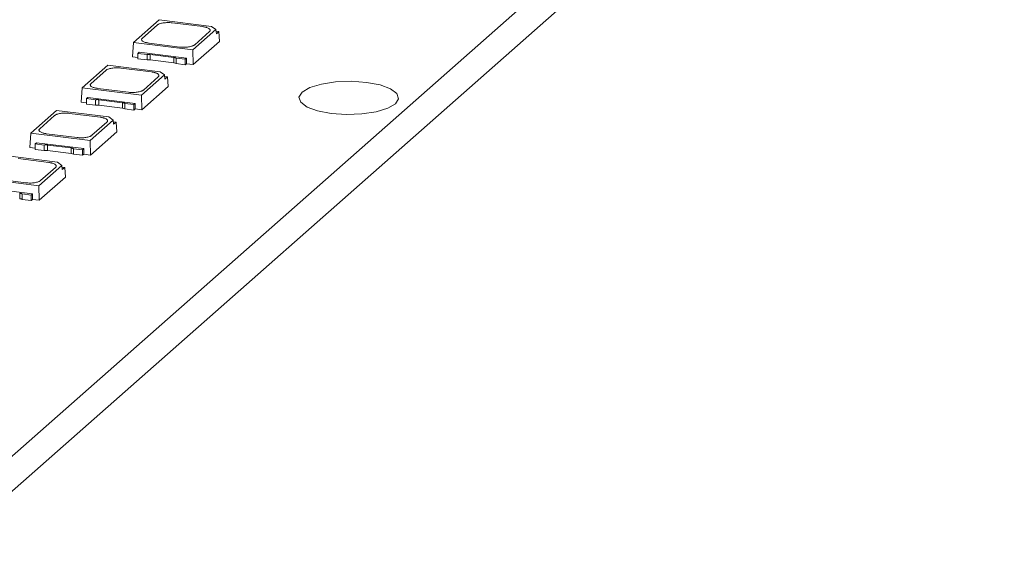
# Model space of a CAD drawing. Header units: millimetres. Extents: x -97 to 22, y 100 to 191.
# Tile 5 of 6: x -20 to 22, y 145 to 168. Entities that reach past the tile are written whole.
import ezdxf

# ---------------------------------------------------------------- set-up
doc = ezdxf.new("R2010")
doc.units = ezdxf.units.MM

msp = doc.modelspace()

# ---------------------------------------------------------------- linework, layer by layer
at = {"color": 7, "linetype": 'Continuous', "lineweight": 15}
for p, q in [((-74.932, 101.338), (22.295, 187.085)), ((-74.932, 99.83), (22.295, 185.576)), ((-14.13, 168.176), (-15.238, 167.199)), ((-11.877, 167.892), (-14.13, 168.176)), ((-14.853, 167.386), (-14.213, 167.951)), ((-13.569, 168.048), (-12.25, 167.882)), ((-12.682, 166.877), (-11.689, 167.753)), ((-11.959, 167.667), (-12.599, 167.102)), ((-11.689, 167.753), (-11.877, 167.892)), ((-11.689, 167.753), (-11.665, 167.576)), ((-11.68, 167.682), (-11.561, 167.667)), ((-11.561, 167.667), (-11.665, 167.576)), ((-11.561, 167.667), (-11.531, 167.248)), ((-12.662, 166.25), (-11.531, 167.248)), ((-15.238, 167.199), (-15.281, 166.58)), ((-15.238, 167.199), (-12.682, 166.877)), ((-14.987, 166.783), (-15.044, 166.732)), ((-14.987, 166.783), (-12.948, 166.526)), ((-13.243, 167.005), (-14.562, 167.172)), ((-12.662, 166.25), (-12.682, 166.877)), ((-15.281, 166.58), (-15.044, 166.55)), ((-15.044, 166.732), (-14.654, 166.683)), ((-15.044, 166.732), (-15.044, 166.496)), ((-15.044, 166.496), (-14.654, 166.446)), ((-14.654, 166.446), (-14.654, 166.683)), ((-14.513, 166.683), (-13.501, 166.556)), ((-14.513, 166.446), (-14.513, 166.683)), ((-14.513, 166.446), (-13.501, 166.319)), ((-13.501, 166.319), (-13.501, 166.556)), ((-13.395, 166.524), (-13.005, 166.475)), ((-13.395, 166.288), (-13.395, 166.524)), ((-13.005, 166.475), (-12.948, 166.526)), ((-13.005, 166.239), (-13.005, 166.475)), ((-12.948, 166.526), (-12.952, 166.286)), ((-16.343, 166.224), (-17.451, 165.247)), ((-17.067, 165.434), (-16.427, 165.999)), ((-14.09, 165.94), (-16.343, 166.224)), ((-15.782, 166.096), (-14.463, 165.93)), ((-13.902, 165.801), (-14.09, 165.94)), ((-13.395, 166.288), (-13.005, 166.239)), ((-13.005, 166.239), (-12.951, 166.286)), ((-12.952, 166.286), (-12.662, 166.25)), ((-14.895, 164.925), (-13.902, 165.801)), ((-14.172, 165.715), (-14.812, 165.15)), ((-13.902, 165.801), (-13.879, 165.624)), ((-13.893, 165.73), (-13.775, 165.715)), ((-13.775, 165.715), (-13.879, 165.624)), ((-13.775, 165.715), (-13.744, 165.296)), ((-17.451, 165.247), (-17.495, 164.628)), ((-17.451, 165.247), (-14.895, 164.925)), ((-15.457, 165.053), (-16.776, 165.22)), ((-14.876, 164.298), (-13.744, 165.296)), ((-17.2, 164.831), (-17.258, 164.78)), ((-17.258, 164.78), (-16.868, 164.731)), ((-17.258, 164.78), (-17.258, 164.544)), ((-17.2, 164.831), (-15.161, 164.574)), ((-16.868, 164.494), (-16.868, 164.731)), ((-16.726, 164.731), (-15.715, 164.604)), ((-16.726, 164.494), (-16.726, 164.731)), ((-14.876, 164.298), (-14.895, 164.925)), ((-18.557, 164.272), (-19.664, 163.295)), ((-16.303, 163.988), (-18.557, 164.272)), ((-17.495, 164.628), (-17.258, 164.598)), ((-17.258, 164.544), (-16.868, 164.494)), ((-16.726, 164.494), (-15.715, 164.367)), ((-15.715, 164.367), (-15.715, 164.604)), ((-15.609, 164.573), (-15.219, 164.523)), ((-15.609, 164.336), (-15.609, 164.573)), ((-15.609, 164.336), (-15.219, 164.287)), ((-15.219, 164.523), (-15.161, 164.574)), ((-15.219, 164.287), (-15.219, 164.523)), ((-15.219, 164.287), (-15.165, 164.334)), ((-15.161, 164.574), (-15.166, 164.334)), ((-15.166, 164.334), (-14.876, 164.298)), ((-19.28, 163.483), (-18.64, 164.047)), ((-17.995, 164.144), (-16.676, 163.978)), ((-17.109, 162.973), (-16.116, 163.849)), ((-16.116, 163.849), (-16.303, 163.988)), ((-16.116, 163.849), (-16.092, 163.672)), ((-16.386, 163.763), (-17.025, 163.199)), ((-16.106, 163.778), (-15.988, 163.763)), ((-15.988, 163.763), (-16.092, 163.672)), ((-15.988, 163.763), (-15.957, 163.344)), ((-19.664, 163.295), (-19.708, 162.676)), ((-19.664, 163.295), (-17.109, 162.973)), ((-17.67, 163.102), (-18.989, 163.268)), ((-17.089, 162.346), (-17.109, 162.973)), ((-17.089, 162.346), (-15.957, 163.344)), ((-19.708, 162.676), (-19.471, 162.646)), ((-19.413, 162.879), (-19.471, 162.828)), ((-19.471, 162.828), (-19.081, 162.779)), ((-19.471, 162.828), (-19.471, 162.592)), ((-19.471, 162.592), (-19.081, 162.543)), ((-19.413, 162.879), (-17.374, 162.622)), ((-19.081, 162.543), (-19.081, 162.779)), ((-18.939, 162.779), (-17.928, 162.652)), ((-18.939, 162.543), (-18.939, 162.779)), ((-18.939, 162.543), (-17.928, 162.415)), ((-17.928, 162.415), (-17.928, 162.652)), ((-17.822, 162.621), (-17.432, 162.571)), ((-17.822, 162.384), (-17.822, 162.621)), ((-17.432, 162.571), (-17.374, 162.622)), ((-17.432, 162.335), (-17.432, 162.571)), ((-17.374, 162.622), (-17.379, 162.383)), ((-18.517, 162.036), (-20.77, 162.32)), ((-20.209, 162.192), (-18.89, 162.026)), ((-17.822, 162.384), (-17.432, 162.335)), ((-17.432, 162.335), (-17.378, 162.382)), ((-17.379, 162.383), (-17.089, 162.346)), ((-19.322, 161.022), (-18.329, 161.897)), ((-18.599, 161.811), (-19.239, 161.247)), ((-18.329, 161.897), (-18.517, 162.036)), ((-18.329, 161.897), (-18.305, 161.72)), ((-18.319, 161.826), (-18.201, 161.812)), ((-18.201, 161.812), (-18.305, 161.72)), ((-18.201, 161.812), (-18.171, 161.392)), ((-21.877, 161.344), (-19.322, 161.022)), ((-19.883, 161.15), (-21.202, 161.316)), ((-19.302, 160.394), (-18.171, 161.392)), ((-21.627, 160.927), (-19.587, 160.67)), ((-19.302, 160.394), (-19.322, 161.022)), ((-20.141, 160.463), (-20.141, 160.7)), ((-20.035, 160.669), (-19.645, 160.62)), ((-20.035, 160.432), (-20.035, 160.669)), ((-20.035, 160.432), (-19.645, 160.383)), ((-19.645, 160.62), (-19.587, 160.67)), ((-19.645, 160.383), (-19.645, 160.62)), ((-19.645, 160.383), (-19.591, 160.431)), ((-19.587, 160.67), (-19.592, 160.431)), ((-19.592, 160.431), (-19.302, 160.394))]:
    msp.add_line(p, q, dxfattribs=at)
at = {"color": 7, "linetype": 'Continuous', "lineweight": 15, "flags": 128}
msp.add_lwpolyline([(-5.196, 165.479), (-5.855, 165.525), (-6.524, 165.5), (-7.137, 165.408), (-7.634, 165.257), (-7.968, 165.062), (-8.104, 164.843), (-8.03, 164.62), (-7.754, 164.415), (-7.301, 164.25), (-6.717, 164.139), (-6.058, 164.093), (-5.389, 164.118), (-4.776, 164.21), (-4.279, 164.361), (-3.945, 164.556), (-3.809, 164.775), (-3.883, 164.998), (-4.159, 165.202), (-4.612, 165.368), (-5.196, 165.479)], dxfattribs=at)
at = {"color": 7, "linetype": 'Continuous', "lineweight": 15}
for points, knots in [([(-14.213, 167.951), (-14.205, 167.957), (-14.188, 167.971), (-14.153, 167.989), (-14.104, 168.009), (-14.038, 168.028), (-13.953, 168.045), (-13.86, 168.055), (-13.762, 168.059), (-13.663, 168.058), (-13.6, 168.051), (-13.569, 168.048)], [0, 0, 0, 0, 0.0822494, 0.165214, 0.2503144, 0.3746275, 0.5000806, 0.6226075, 0.7498484, 0.875107, 1, 1, 1, 1]), ([(-12.25, 167.882), (-12.23, 167.879), (-12.19, 167.873), (-12.135, 167.861), (-12.076, 167.845), (-12.017, 167.823), (-11.968, 167.795), (-11.937, 167.764), (-11.925, 167.731), (-11.929, 167.698), (-11.949, 167.677), (-11.959, 167.667)], [0, 0, 0, 0, 0.0822494, 0.165214, 0.2503144, 0.3746275, 0.5000806, 0.6226075, 0.7498484, 0.875107, 1, 1, 1, 1]), ([(-14.562, 167.172), (-14.582, 167.174), (-14.622, 167.18), (-14.677, 167.192), (-14.737, 167.208), (-14.795, 167.23), (-14.844, 167.258), (-14.876, 167.289), (-14.888, 167.322), (-14.883, 167.355), (-14.863, 167.376), (-14.853, 167.386)], [0, 0, 0, 0, 0.082249, 0.165214, 0.250314, 0.374627, 0.500081, 0.622608, 0.749848, 0.875107, 1, 1, 1, 1]), ([(-12.599, 167.102), (-12.607, 167.096), (-12.624, 167.082), (-12.66, 167.064), (-12.708, 167.044), (-12.774, 167.025), (-12.859, 167.008), (-12.952, 166.998), (-13.05, 166.994), (-13.15, 166.995), (-13.212, 167.002), (-13.243, 167.005)], [0, 0, 0, 0, 0.082249, 0.165214, 0.250314, 0.374627, 0.500081, 0.622608, 0.749848, 0.875107, 1, 1, 1, 1]), ([(-14.654, 166.683), (-14.643, 166.684), (-14.62, 166.687), (-14.584, 166.688), (-14.548, 166.687), (-14.525, 166.684), (-14.513, 166.683)], [0, 0, 0, 0, 0.254275, 0.5, 0.745725, 1, 1, 1, 1]), ([(-13.501, 166.556), (-13.49, 166.554), (-13.468, 166.551), (-13.439, 166.544), (-13.414, 166.535), (-13.402, 166.528), (-13.395, 166.524)], [0, 0, 0, 0, 0.254275, 0.5, 0.745725, 1, 1, 1, 1]), ([(-16.427, 165.999), (-16.418, 166.005), (-16.401, 166.019), (-16.366, 166.037), (-16.317, 166.057), (-16.251, 166.076), (-16.167, 166.093), (-16.073, 166.103), (-15.975, 166.107), (-15.876, 166.106), (-15.813, 166.099), (-15.782, 166.096)], [0, 0, 0, 0, 0.0822494, 0.165214, 0.2503144, 0.3746275, 0.5000806, 0.6226075, 0.7498484, 0.875107, 1, 1, 1, 1]), ([(-14.463, 165.93), (-14.443, 165.927), (-14.404, 165.921), (-14.348, 165.909), (-14.289, 165.893), (-14.231, 165.871), (-14.182, 165.843), (-14.15, 165.812), (-14.138, 165.779), (-14.143, 165.746), (-14.162, 165.725), (-14.172, 165.715)], [0, 0, 0, 0, 0.0822494, 0.165214, 0.2503144, 0.3746275, 0.5000806, 0.6226075, 0.7498484, 0.875107, 1, 1, 1, 1]), ([(-16.776, 165.22), (-16.795, 165.222), (-16.835, 165.228), (-16.891, 165.24), (-16.95, 165.256), (-17.008, 165.278), (-17.057, 165.306), (-17.089, 165.337), (-17.101, 165.37), (-17.096, 165.403), (-17.076, 165.424), (-17.067, 165.434)], [0, 0, 0, 0, 0.082249, 0.165214, 0.250314, 0.374627, 0.500081, 0.622608, 0.749848, 0.875107, 1, 1, 1, 1]), ([(-14.812, 165.15), (-14.821, 165.144), (-14.837, 165.131), (-14.873, 165.112), (-14.921, 165.092), (-14.987, 165.073), (-15.072, 165.057), (-15.166, 165.046), (-15.263, 165.042), (-15.363, 165.044), (-15.425, 165.05), (-15.457, 165.053)], [0, 0, 0, 0, 0.082249, 0.165214, 0.250314, 0.374627, 0.500081, 0.622608, 0.749848, 0.875107, 1, 1, 1, 1]), ([(-16.868, 164.731), (-16.856, 164.732), (-16.833, 164.735), (-16.797, 164.736), (-16.761, 164.735), (-16.738, 164.732), (-16.726, 164.731)], [0, 0, 0, 0, 0.254275, 0.5, 0.745725, 1, 1, 1, 1]), ([(-15.715, 164.604), (-15.703, 164.602), (-15.681, 164.599), (-15.652, 164.592), (-15.627, 164.583), (-15.615, 164.576), (-15.609, 164.573)], [0, 0, 0, 0, 0.254275, 0.5, 0.745725, 1, 1, 1, 1]), ([(-18.64, 164.047), (-18.631, 164.054), (-18.615, 164.067), (-18.579, 164.085), (-18.531, 164.105), (-18.465, 164.124), (-18.38, 164.141), (-18.286, 164.151), (-18.189, 164.155), (-18.089, 164.154), (-18.027, 164.147), (-17.995, 164.144)], [0, 0, 0, 0, 0.0822494, 0.165214, 0.2503144, 0.3746275, 0.5000806, 0.6226075, 0.7498484, 0.875107, 1, 1, 1, 1]), ([(-16.676, 163.978), (-16.657, 163.975), (-16.617, 163.969), (-16.561, 163.957), (-16.502, 163.941), (-16.444, 163.919), (-16.395, 163.891), (-16.363, 163.86), (-16.351, 163.827), (-16.356, 163.794), (-16.376, 163.773), (-16.386, 163.763)], [0, 0, 0, 0, 0.0822494, 0.165214, 0.2503144, 0.3746275, 0.5000806, 0.6226075, 0.7498484, 0.875107, 1, 1, 1, 1]), ([(-18.989, 163.268), (-19.009, 163.271), (-19.049, 163.276), (-19.104, 163.288), (-19.163, 163.304), (-19.221, 163.326), (-19.27, 163.354), (-19.302, 163.386), (-19.314, 163.418), (-19.309, 163.451), (-19.29, 163.472), (-19.28, 163.483)], [0, 0, 0, 0, 0.0822494, 0.165214, 0.2503144, 0.3746275, 0.5000806, 0.6226075, 0.7498484, 0.875107, 1, 1, 1, 1]), ([(-17.025, 163.199), (-17.034, 163.192), (-17.051, 163.179), (-17.086, 163.16), (-17.135, 163.14), (-17.201, 163.121), (-17.285, 163.105), (-17.379, 163.094), (-17.477, 163.09), (-17.576, 163.092), (-17.639, 163.098), (-17.67, 163.102)], [0, 0, 0, 0, 0.082249, 0.165214, 0.250314, 0.374627, 0.500081, 0.622608, 0.749848, 0.875107, 1, 1, 1, 1]), ([(-19.081, 162.779), (-19.069, 162.781), (-19.046, 162.783), (-19.01, 162.784), (-18.974, 162.783), (-18.951, 162.781), (-18.939, 162.779)], [0, 0, 0, 0, 0.254275, 0.5, 0.745725, 1, 1, 1, 1]), ([(-17.928, 162.652), (-17.917, 162.65), (-17.894, 162.647), (-17.865, 162.64), (-17.84, 162.631), (-17.828, 162.624), (-17.822, 162.621)], [0, 0, 0, 0, 0.254275, 0.5, 0.745725, 1, 1, 1, 1]), ([(-18.89, 162.026), (-18.87, 162.023), (-18.83, 162.017), (-18.775, 162.006), (-18.716, 161.989), (-18.657, 161.967), (-18.608, 161.939), (-18.576, 161.908), (-18.565, 161.875), (-18.569, 161.842), (-18.589, 161.821), (-18.599, 161.811)], [0, 0, 0, 0, 0.0822494, 0.165214, 0.2503144, 0.3746275, 0.5000806, 0.6226075, 0.7498484, 0.875107, 1, 1, 1, 1]), ([(-19.239, 161.247), (-19.247, 161.24), (-19.264, 161.227), (-19.299, 161.208), (-19.348, 161.189), (-19.414, 161.169), (-19.499, 161.153), (-19.592, 161.142), (-19.69, 161.138), (-19.789, 161.14), (-19.852, 161.146), (-19.883, 161.15)], [0, 0, 0, 0, 0.082249, 0.165214, 0.250314, 0.374627, 0.500081, 0.622608, 0.749848, 0.875107, 1, 1, 1, 1]), ([(-20.141, 160.7), (-20.13, 160.698), (-20.108, 160.695), (-20.079, 160.688), (-20.054, 160.679), (-20.041, 160.672), (-20.035, 160.669)], [0, 0, 0, 0, 0.254275, 0.5, 0.745725, 1, 1, 1, 1])]:
    msp.add_open_spline(points, degree=3, knots=knots, dxfattribs=at)
for points in [[(-14.513, 166.446), (-14.558, 166.452), (-14.609, 166.452), (-14.654, 166.446)], [(-13.395, 166.288), (-13.418, 166.302), (-13.456, 166.313), (-13.501, 166.319)], [(-16.726, 164.494), (-16.771, 164.5), (-16.823, 164.5), (-16.868, 164.494)], [(-15.609, 164.336), (-15.631, 164.35), (-15.67, 164.361), (-15.715, 164.367)], [(-18.939, 162.543), (-18.985, 162.548), (-19.036, 162.548), (-19.081, 162.543)], [(-17.822, 162.384), (-17.844, 162.398), (-17.883, 162.409), (-17.928, 162.415)], [(-20.035, 160.432), (-20.058, 160.446), (-20.096, 160.458), (-20.141, 160.463)]]:
    msp.add_open_spline(points, degree=3, dxfattribs=at)

doc.saveas('drawing.dxf')
